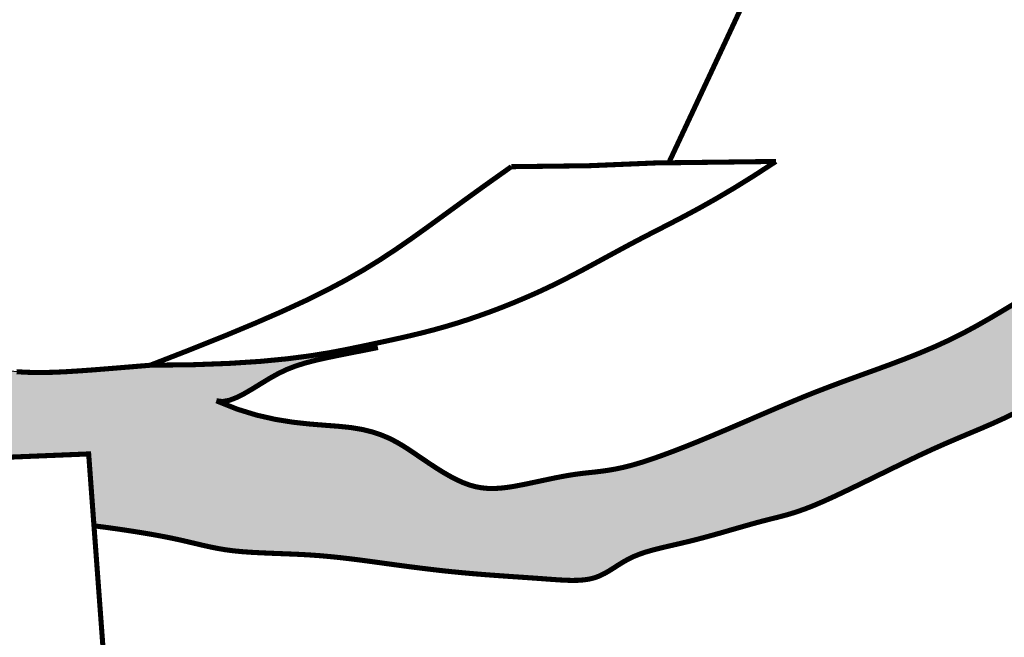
# Model space of a CAD drawing. Header units: feet. Extents: x 7.6 to 16.1, y -7.1 to 3.9.
# Tile 5 of 9: x 11.858 to 12.265, y -1.672 to -1.416. Entities that reach past the tile are written whole.
import ezdxf

# ---------------------------------------------------------------- set-up
doc = ezdxf.new("R2010")
doc.units = ezdxf.units.FT
doc.header["$MEASUREMENT"] = 0
doc.layers.get('0').update_dxf_attribs({"linetype": 'CONTINUOUS'})
doc.layers.add('FACE', color=7, linetype='CONTINUOUS')

msp = doc.modelspace()

# ---------------------------------------------------------------- hatches: boundary and pattern name
msp.add_hatch(color=7).paths.add_polyline_path([(11.27199, -1.45956), (11.28003, -1.46642), (11.29447, -1.46665), (11.3108, -1.46831), (11.3373, -1.47375), (11.3702, -1.48273), (11.39965, -1.48986), (11.42576, -1.49481), (11.45179, -1.49723), (11.46692, -1.49662), (11.48478, -1.49431), (11.49761, -1.4941), (11.50896, -1.49641), (11.51842, -1.50062), (11.52683, -1.50608), (11.53797, -1.51406), (11.54503, -1.51768), (11.55133, -1.51915), (11.55953, -1.51831), (11.58308, -1.5099), (11.60116, -1.50381), (11.61885, -1.49852), (11.63718, -1.4935), (11.64699, -1.50185), (11.65727, -1.50942), (11.67202, -1.51669), (11.69093, -1.5225), (11.71187, -1.52687), (11.7133, -1.50756), (11.73275, -1.52008), (11.75942, -1.53657), (11.77334, -1.54418), (11.78263, -1.54845), (11.7981, -1.55286), (11.8233, -1.55699), (11.84946, -1.56095), (11.8633, -1.56195), (11.88671, -1.56091), (11.91308, -1.55884), (11.93982, -1.55851), (11.95842, -1.5574), (11.98574, -1.55444), (11.97126, -1.55958), (11.96313, -1.56291), (11.95562, -1.56792), (11.94853, -1.57187), (11.94124, -1.57438), (11.95354, -1.57896), (11.96438, -1.58146), (11.97439, -1.58292), (11.98663, -1.58377), (11.99747, -1.58502), (12.00602, -1.58711), (12.01311, -1.59023), (12.02145, -1.59544), (12.02875, -1.60065), (12.0348, -1.60419), (12.04189, -1.60753), (12.04877, -1.60961), (12.05669, -1.60982), (12.06983, -1.60774), (12.08338, -1.60482), (12.09297, -1.60357), (12.10298, -1.60211), (12.1132, -1.59982), (12.13375, -1.59272), (12.18254, -1.57209), (12.19359, -1.5673), (12.21799, -1.55897), (12.23375, -1.55243), (12.24814, -1.54555), (12.2692, -1.53367), (12.29005, -1.52159), (12.31319, -1.50909), (12.34895, -1.48962), (12.38086, -1.47232), (12.40213, -1.46211), (12.40901, -1.46857), (12.41526, -1.47961), (12.41902, -1.48837), (12.4211, -1.49462), (12.40922, -1.50045), (12.39231, -1.50804), (12.36458, -1.52283), (12.32621, -1.54471), (12.30298, -1.55897), (12.28755, -1.56918), (12.27546, -1.57543), (12.25606, -1.58501), (12.23187, -1.59564), (12.2224, -1.59988), (12.20551, -1.60843), (12.19175, -1.61509), (12.18195, -1.61926), (12.1613, -1.62468), (12.14733, -1.62843), (12.12919, -1.63301), (12.11939, -1.63551), (12.1122, -1.63784), (12.10595, -1.64118), (12.10073, -1.6441), (12.09677, -1.6466), (12.09073, -1.64764), (12.07946, -1.64785), (12.03901, -1.64451), (12.00615, -1.64051), (11.98363, -1.63801), (11.96111, -1.63676), (11.95173, -1.63634), (11.93609, -1.63384), (11.91774, -1.63009), (11.90773, -1.62821), (11.89209, -1.62592), (11.88875, -1.6255), (11.88636, -1.59537), (11.8047, -1.59915), (11.80486, -1.60401), (11.8011, -1.60358), (11.79236, -1.60119), (11.78581, -1.59807), (11.78003, -1.59569), (11.77541, -1.59439), (11.77173, -1.59417), (11.76797, -1.59439), (11.76342, -1.59533), (11.75895, -1.59677), (11.75185, -1.59984), (11.7434, -1.60431), (11.73307, -1.61088), (11.7204, -1.6191), (11.70328, -1.62902), (11.68262, -1.63918), (11.6727, -1.64245), (11.66236, -1.64572), (11.65684, -1.64787), (11.64605, -1.65344), (11.63674, -1.65825), (11.63213, -1.6605), (11.62568, -1.66295), (11.61596, -1.66602), (11.60982, -1.66786), (11.60512, -1.66991), (11.60164, -1.67154), (11.5998, -1.67369), (11.59959, -1.67594), (11.60041, -1.6787), (11.60235, -1.68259), (11.60481, -1.68698), (11.60658, -1.69163), (11.60831, -1.69735), (11.61031, -1.70371), (11.6124, -1.70852), (11.61476, -1.71225), (11.61907, -1.71733), (11.62323, -1.72358), (11.6261, -1.72855), (11.62891, -1.73384), (11.63321, -1.74409), (11.63843, -1.75567), (11.64104, -1.7617), (11.62297, -1.76051), (11.60546, -1.76135), (11.5892, -1.76385), (11.57752, -1.76676), (11.57014, -1.77034), (11.56118, -1.77674), (11.55138, -1.78633), (11.54344, -1.79691), (11.53805, -1.80695), (11.53429, -1.81839), (11.53243, -1.82796), (11.53083, -1.84118), (11.53045, -1.86407), (11.53109, -1.88084), (11.5334, -1.90446), (11.53577, -1.92138), (11.53832, -1.93749), (11.60277, -1.93573), (11.59911, -1.88663), (11.59597, -1.85739), (11.5957, -1.84718), (11.59802, -1.83686), (11.60215, -1.82938), (11.6099, -1.82473), (11.61739, -1.82396), (11.6252, -1.82648), (11.63111, -1.83137), (11.63437, -1.83788), (11.63621, -1.84542), (11.63725, -1.86487), (11.63876, -1.91024), (11.64199, -2.01725), (11.63697, -2.01565), (11.62921, -2.01155), (11.62214, -2.00608), (11.61507, -2.00243), (11.60708, -2.00061), (11.59659, -2.00175), (11.58786, -2.00519), (11.57714, -2.01067), (11.56801, -2.01591), (11.56162, -2.02047), (11.55387, -2.03027), (11.54814, -2.0411), (11.5438, -2.05318), (11.54038, -2.06139), (11.53194, -2.04178), (11.51609, -2.00687), (11.50699, -1.98183), (11.5033, -1.96466), (11.49962, -1.94872), (11.49381, -1.92832), (11.49068, -1.91582), (11.48827, -1.89986), (11.48685, -1.87883), (11.48628, -1.85166), (11.48557, -1.83761), (11.48443, -1.81668), (11.48372, -1.8049), (11.484, -1.79007), (11.48585, -1.77815), (11.49169, -1.75921), (11.49638, -1.74402), (11.4995, -1.73096), (11.50529, -1.69915), (11.50839, -1.67974), (11.51209, -1.66553), (11.51739, -1.65436), (11.52668, -1.64285), (11.53427, -1.63536), (11.54658, -1.62734), (11.55797, -1.62085), (11.56186, -1.61796), (11.56918, -1.61084), (11.57557, -1.60206), (11.58356, -1.59169), (11.59085, -1.5842), (11.59594, -1.57871), (11.58086, -1.57722), (11.56045, -1.57529), (11.54997, -1.57428), (11.53469, -1.57348), (11.51917, -1.57137), (11.50059, -1.56827), (11.48508, -1.56595), (11.4737, -1.56356), (11.45292, -1.55687), (11.4378, -1.55197), (11.42751, -1.54918), (11.41133, -1.54599), (11.39402, -1.54238), (11.37854, -1.53839), (11.35924, -1.53188), (11.34193, -1.52524), (11.32667, -1.5195), (11.31017, -1.51454), (11.29604, -1.51214), (11.28274, -1.511), (11.27794, -1.51075), (11.27062, -1.51516), (11.26848, -1.50646), (11.26733, -1.49709), (11.26758, -1.48927), (11.26935, -1.47527), (11.27124, -1.46102)])

# ---------------------------------------------------------------- linework, layer by layer
at = {"color": 7}
for points in [[(11.84946, -1.56095), (11.8633, -1.56195), (11.88671, -1.56091), (11.91308, -1.55884), (11.93982, -1.55851), (11.95842, -1.5574), (11.98574, -1.55444), (11.97126, -1.55958), (11.96313, -1.56291), (11.95562, -1.56792), (11.94853, -1.57187), (11.94124, -1.57438), (11.95354, -1.57896), (11.96438, -1.58146), (11.97439, -1.58292), (11.98663, -1.58377), (11.99747, -1.58502), (12.00602, -1.58711), (12.01311, -1.59023), (12.02145, -1.59544), (12.02875, -1.60065), (12.0348, -1.60419), (12.04189, -1.60753), (12.04877, -1.60961), (12.05669, -1.60982), (12.06983, -1.60774), (12.08338, -1.60482), (12.09297, -1.60357), (12.10298, -1.60211), (12.1132, -1.59982), (12.13375, -1.59272), (12.18254, -1.57209), (12.19359, -1.5673), (12.21799, -1.55897), (12.23375, -1.55243), (12.24814, -1.54555), (12.2692, -1.53367)], [(12.27546, -1.57543), (12.25606, -1.58501), (12.23187, -1.59564), (12.2224, -1.59988), (12.20551, -1.60843), (12.19175, -1.61509), (12.18195, -1.61926), (12.1613, -1.62468), (12.14733, -1.62843), (12.12919, -1.63301), (12.11939, -1.63551), (12.1122, -1.63784), (12.10595, -1.64118), (12.10073, -1.6441), (12.09677, -1.6466), (12.09073, -1.64764), (12.07946, -1.64785), (12.03901, -1.64451), (12.00615, -1.64051), (11.98363, -1.63801), (11.96111, -1.63676), (11.95173, -1.63634), (11.93609, -1.63384), (11.91774, -1.63009), (11.90773, -1.62821), (11.89209, -1.62592), (11.88875, -1.6255), (11.88636, -1.59537), (11.8047, -1.59915)]]:
    msp.add_lwpolyline(points, dxfattribs=at)
at = {"layer": 'FACE', "const_width": 0.0021}
for points in [[(12.15724, -1.40946), (12.14989, -1.42523), (12.14301, -1.43996), (12.13693, -1.45298), (12.13195, -1.46362), (12.1284, -1.47121), (12.12659, -1.47507)], [(11.91193, -1.55891), (11.92956, -1.5587), (11.94471, -1.55814), (11.95768, -1.5573), (11.96874, -1.55623), (11.97818, -1.55501), (11.98628, -1.5537), (11.99333, -1.55235), (11.9996, -1.55105), (12.00536, -1.54983), (12.0107, -1.54868), (12.01572, -1.54757), (12.02048, -1.54647), (12.02507, -1.54535), (12.02956, -1.54418), (12.03403, -1.54293), (12.03857, -1.54158), (12.04323, -1.54009), (12.04799, -1.53846), (12.05285, -1.53672), (12.05776, -1.53485), (12.06269, -1.53287), (12.06763, -1.53079), (12.07254, -1.52862), (12.07739, -1.52635), (12.08217, -1.524), (12.08689, -1.52158), (12.0916, -1.5191), (12.09632, -1.51655), (12.10109, -1.51396), (12.10594, -1.51133), (12.1109, -1.50866), (12.11601, -1.50597), (12.12132, -1.50324), (12.12689, -1.50039), (12.13282, -1.4973), (12.1392, -1.49387), (12.14611, -1.48998), (12.15364, -1.48554), (12.16189, -1.48042), (12.17093, -1.47452)], [(12.06142, -1.47669), (12.09354, -1.47629), (12.12119, -1.47514), (12.17093, -1.47452)], [(11.91193, -1.55891), (11.9282, -1.55258), (11.94255, -1.54684), (11.95518, -1.54158), (11.96632, -1.53673), (11.97616, -1.5322), (11.98492, -1.52788), (11.99281, -1.5237), (12.00004, -1.51957), (12.00683, -1.51539), (12.0134, -1.51107), (12.02, -1.50651), (12.02685, -1.50161), (12.03418, -1.49628), (12.04223, -1.49041), (12.05123, -1.48391), (12.06142, -1.47669)], [(11.93932, -1.57363), (11.94783, -1.57706), (11.95596, -1.57956), (11.96368, -1.58132), (11.97095, -1.58249), (11.97776, -1.58324), (11.98406, -1.58375), (11.98982, -1.58419), (11.99501, -1.58472), (11.99963, -1.58549), (12.00373, -1.58649), (12.00739, -1.5877), (12.0107, -1.58909), (12.01373, -1.59063), (12.01657, -1.59229), (12.0193, -1.59405), (12.02199, -1.59587), (12.02472, -1.59773), (12.02748, -1.59959), (12.03025, -1.60141), (12.03304, -1.60315), (12.03581, -1.60476), (12.03856, -1.60621), (12.04128, -1.60746), (12.04394, -1.60846), (12.04654, -1.60919), (12.0491, -1.60967), (12.05164, -1.60992), (12.05416, -1.60996), (12.05671, -1.60983), (12.05929, -1.60955), (12.06193, -1.60916), (12.06465, -1.60866), (12.06746, -1.60811), (12.07034, -1.6075), (12.07327, -1.60688), (12.07623, -1.60625), (12.07919, -1.60563), (12.08212, -1.60505), (12.085, -1.60453), (12.08781, -1.60409), (12.09054, -1.60373), (12.09322, -1.60343), (12.09592, -1.60314), (12.09869, -1.60281), (12.1016, -1.6024), (12.10469, -1.60186), (12.10803, -1.60115), (12.11168, -1.60021), (12.11567, -1.59903), (12.11998, -1.59762), (12.12455, -1.59599), (12.12936, -1.59419), (12.13434, -1.59225), (12.13946, -1.59018), (12.14467, -1.58802), (12.14993, -1.5858), (12.1552, -1.58355), (12.16049, -1.58127), (12.16582, -1.57897), (12.17121, -1.57666), (12.17668, -1.57436), (12.18225, -1.57206), (12.18795, -1.56978), (12.1938, -1.56753), (12.19979, -1.5653), (12.20591, -1.56308), (12.2121, -1.56084), (12.21832, -1.55856), (12.22452, -1.55622), (12.23066, -1.55378), (12.2367, -1.55123), (12.24258, -1.54854), (12.24828, -1.5457), (12.25383, -1.54271), (12.25928, -1.53961), (12.26468, -1.53642), (12.27009, -1.53317)], [(12.00621, -1.55158), (11.99827, -1.55315), (11.99147, -1.55449), (11.98563, -1.55569), (11.9806, -1.55681), (11.97619, -1.55796), (11.97224, -1.5592), (11.96858, -1.56062), (11.96504, -1.5623), (11.96148, -1.56428), (11.95793, -1.56643), (11.95442, -1.56859), (11.95101, -1.57059), (11.94775, -1.57226), (11.94468, -1.57344), (11.94185, -1.57395), (11.93932, -1.57363)], [(11.85663, -1.56158), (11.86014, -1.5618), (11.86385, -1.56192), (11.8678, -1.56192), (11.8721, -1.56182), (11.87687, -1.5616), (11.88223, -1.56127), (11.8883, -1.56084), (11.89519, -1.56029), (11.90303, -1.55965), (11.91193, -1.55891)], [(12.26977, -1.57874), (12.26515, -1.58097), (12.26061, -1.58303), (12.25607, -1.585), (12.25144, -1.58695), (12.24665, -1.58896), (12.24163, -1.59111), (12.23628, -1.59348), (12.23058, -1.59611), (12.22462, -1.59896), (12.21852, -1.60191), (12.21242, -1.6049), (12.20646, -1.60781), (12.20075, -1.61057), (12.19545, -1.61309), (12.19066, -1.61526), (12.1865, -1.61704), (12.18287, -1.61845), (12.17967, -1.61958), (12.17676, -1.62049), (12.17403, -1.62125), (12.17137, -1.62194), (12.16865, -1.62261), (12.16575, -1.62335), (12.16258, -1.6242), (12.15917, -1.62516), (12.15557, -1.62619), (12.15184, -1.62726), (12.14802, -1.62836), (12.14418, -1.62943), (12.14036, -1.63047), (12.13662, -1.63144), (12.133, -1.63232), (12.12952, -1.63313), (12.12619, -1.6339), (12.12302, -1.63465), (12.12001, -1.63542), (12.11717, -1.63624), (12.11452, -1.63713), (12.11205, -1.63812), (12.10977, -1.63924), (12.10765, -1.64043), (12.10565, -1.64167), (12.10372, -1.64291), (12.10182, -1.6441), (12.09991, -1.64519), (12.09796, -1.64614), (12.09591, -1.64691), (12.09374, -1.64746), (12.09142, -1.6478), (12.08894, -1.64798), (12.0863, -1.64801), (12.08348, -1.64793), (12.08046, -1.64775), (12.07724, -1.64753), (12.0738, -1.64727), (12.07013, -1.64701), (12.06628, -1.64674), (12.06226, -1.64647), (12.05813, -1.64618), (12.05392, -1.64588), (12.04966, -1.64556), (12.04539, -1.64521), (12.04115, -1.64483), (12.03697, -1.64442), (12.03285, -1.64399), (12.02879, -1.64352), (12.02479, -1.64304), (12.02083, -1.64254), (12.01691, -1.64203), (12.01304, -1.64151), (12.00921, -1.64099), (12.0054, -1.64046), (12.00162, -1.63995), (11.99783, -1.63945), (11.99403, -1.63898), (11.99019, -1.63854), (11.9863, -1.63814), (11.98235, -1.63779), (11.97832, -1.6375), (11.9742, -1.63726), (11.97002, -1.63708), (11.96584, -1.63692), (11.96169, -1.63676), (11.95762, -1.63658), (11.95369, -1.63637), (11.94992, -1.6361), (11.94638, -1.63576), (11.94307, -1.63532), (11.93995, -1.63479), (11.93694, -1.63419), (11.93396, -1.63353), (11.93092, -1.63281), (11.92776, -1.63207), (11.9244, -1.63129), (11.92075, -1.63051), (11.91676, -1.62972), (11.91248, -1.62894), (11.90798, -1.62818), (11.90333, -1.62745), (11.89859, -1.62674), (11.89384, -1.62608), (11.88915, -1.62547), (11.88865, -1.6254)], [(11.85375, -2.27042), (11.81588, -1.77337), (11.76884, -1.77801), (11.76374, -1.71661), (11.81184, -1.7112), (11.80455, -1.59898), (11.88645, -1.59564), (11.89448, -1.70417), (11.92872, -1.70261), (11.93261, -1.76248), (11.89965, -1.76487), (11.93044, -2.26595)]]:
    msp.add_lwpolyline(points, dxfattribs=at)

doc.saveas('drawing.dxf')
